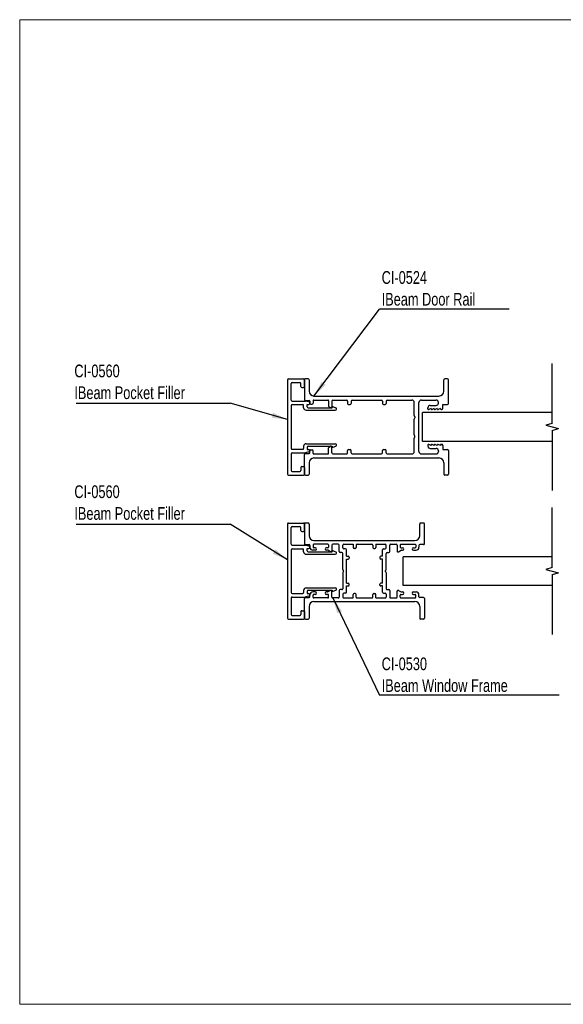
# Model space of a CAD drawing. Header units: millimetres. Extents: x 2 to 295, y 2 to 208.
# Tile 1 of 2: x 2 to 116, y 2 to 208. Entities that reach past the tile are written whole.
import ezdxf

# ---------------------------------------------------------------- set-up
doc = ezdxf.new("R2010")
doc.units = ezdxf.units.MM
doc.layers.add('LAYER_1', color=7, linetype='Continuous')
doc.styles.add('SLDTEXTSTYLE2', font='TXT', dxfattribs={"width": 0.75})
doc.dimstyles.new('SLDDIMSTYLE0', dxfattribs={"dimtxt": 0.18, "dimasz": 3.302, "dimexe": 0, "dimexo": 0.0625, "dimgap": 0, "dimtad": 0, "dimtih": 1, "dimtoh": 1, "dimdec": 0, "dimrnd": 1e-09, "dimzin": 0, "dimdsep": 46, "dimtxsty": 'Standard', "dimsah": 1, "dimcen": 0.09, "dimadec": 0, "dimazin": 0, "dimtfac": 3.302, "dimtdec": 0, "dimtofl": 0, "dimtmove": 0, "dimatfit": 3, "dimfxl": 1, "dimfrac": 2, "dimtolj": 1, "dimtzin": 0, "dimarcsym": 0})

# ---------------------------------------------------------------- blocks, each defined once
blk = doc.blocks.new('SW_NOTE_0')
at = {"layer": 'LAYER_1', "color": 0}
blk.add_line((26.93, 0), (0, 0), dxfattribs=at)
at = {"layer": 'LAYER_1', "color": 0, "attachment_point": 1, "style": 'SLDTEXTSTYLE2'}
for s, insert, char_height in [('CI-0524', (0.43, 7.94), 2.646), ('IBeam Door Rail', (0.43, 3.41), 2.6458)]:
    blk.add_mtext(s, dxfattribs=dict(at, insert=insert, char_height=char_height))
blk = doc.blocks.new('SW_NOTE_4')
at = {"layer": 'LAYER_1', "color": 0}
blk.add_line((-32.02, 0), (0, 0), dxfattribs=at)
at = {"layer": 'LAYER_1', "color": 0, "attachment_point": 1, "style": 'SLDTEXTSTYLE2'}
for s, insert, char_height in [('CI-0560', (-32.41, 8.06), 2.646), ('IBeam Pocket Filler', (-32.41, 3.53), 2.6458)]:
    blk.add_mtext(s, dxfattribs=dict(at, insert=insert, char_height=char_height))
blk = doc.blocks.new('SW_NOTE_5')
at = {"layer": 'LAYER_1', "color": 0}
blk.add_line((-32.02, 0), (0, 0), dxfattribs=at)
at = {"layer": 'LAYER_1', "color": 0, "attachment_point": 1, "style": 'SLDTEXTSTYLE2'}
for s, insert, char_height in [('CI-0560', (-32.41, 8.01), 2.646), ('IBeam Pocket Filler', (-32.41, 3.48), 2.6458)]:
    blk.add_mtext(s, dxfattribs=dict(at, insert=insert, char_height=char_height))
blk = doc.blocks.new('SW_NOTE_6')
at = {"layer": 'LAYER_1', "color": 0}
blk.add_line((37.34, 0), (0, 0), dxfattribs=at)
at = {"layer": 'LAYER_1', "color": 0, "attachment_point": 1, "style": 'SLDTEXTSTYLE2'}
for s, insert, char_height in [('CI-0530', (0.43, 7.84), 2.646), ('IBeam Window Frame', (0.43, 3.32), 2.6458)]:
    blk.add_mtext(s, dxfattribs=dict(at, insert=insert, char_height=char_height))

msp = doc.modelspace()

# ---------------------------------------------------------------- linework, layer by layer
at = {"color": 7, "linetype": 'Continuous', "lineweight": 18}
for p, q in [((2.5, 207.5), (294.51, 207.5)), ((2.5, 207.5), (2.5, 2.5)), ((2.5, 2.5), (294.51, 2.5))]:
    msp.add_line(p, q, dxfattribs=at)
at = {"color": 7, "linetype": 'Continuous'}
for p, q in [((113.31, 123.44), (113.31, 135.94)), ((58.24, 132.5), (58.24, 112.9)), ((58.44, 132.7), (61.54, 132.7)), ((58.99, 128.3), (58.99, 131.75)), ((59.19, 131.95), (60.79, 131.95)), ((60.99, 131.15), (60.99, 131.75)), ((61.74, 132.5), (61.74, 128.4)), ((61.74, 131.15), (61.74, 132.5)), ((62.54, 132.7), (61.94, 132.7)), ((62.74, 132.5), (62.74, 130.15)), ((90.74, 130.15), (90.74, 132.5)), ((91.54, 132.7), (90.94, 132.7)), ((91.74, 127.6), (91.74, 132.5)), ((61.19, 130.95), (61.54, 130.95)), ((63.74, 129.15), (89.74, 129.15)), ((58.99, 127.15), (58.99, 118.25)), ((59.19, 128.1), (61.94, 128.1)), ((59.19, 127.35), (61.39, 127.35)), ((61.59, 126.7), (61.59, 127.15)), ((61.94, 128.2), (62.74, 128.2)), ((62.69, 127.91), (61.99, 128.1)), ((62.34, 126.9), (62.34, 127.4)), ((62.34, 127.4), (62.64, 127.4)), ((62.84, 127.6), (62.84, 127.72)), ((62.89, 128.05), (62.89, 127.65)), ((63.09, 127.45), (63.34, 127.45)), ((63.54, 128.15), (63.54, 127.65)), ((63.69, 128.3), (66.64, 128.3)), ((66.79, 128.15), (66.79, 127.05)), ((67.44, 128.1), (67.44, 126.9)), ((67.64, 128.3), (70.54, 128.3)), ((70.74, 128.1), (70.74, 127.58)), ((70.94, 127.38), (71.29, 127.38)), ((71.49, 128.1), (71.49, 127.58)), ((71.69, 128.3), (77.79, 128.3)), ((77.99, 128.1), (77.99, 127.58)), ((78.19, 127.38), (78.54, 127.38)), ((78.74, 128.1), (78.74, 127.58)), ((78.94, 128.3), (84.09, 128.3)), ((84.59, 125.06), (84.59, 127.8)), ((85.59, 117.6), (85.59, 127.8)), ((86.09, 128.3), (89.14, 128.3)), ((87.94, 127.18), (89.14, 127.18)), ((89.64, 127.68), (89.64, 127.8)), ((90.54, 126.53), (90.54, 127.4)), ((90.54, 127.4), (91.54, 127.4)), ((62.09, 126.2), (68.18, 126.2)), ((62.54, 126.7), (67.54, 126.7)), ((66.89, 126.88), (67.14, 126.73)), ((67.54, 126.7), (67.54, 126.75)), ((67.74, 126.9), (68.27, 126.7)), ((113.31, 125.7), (86.33, 125.7)), ((86.33, 119.7), (86.33, 125.7)), ((87.44, 126.48), (87.44, 126.68)), ((88.09, 126.53), (87.65, 126.34)), ((88.09, 126.48), (88.09, 126.53)), ((88.74, 126.53), (88.3, 126.34)), ((88.74, 126.48), (88.74, 126.53)), ((89.39, 126.53), (88.95, 126.34)), ((89.39, 126.48), (89.39, 126.53)), ((90.04, 126.53), (89.6, 126.34)), ((90.24, 126.33), (90.34, 126.33)), ((84.59, 121.06), (84.59, 124.35)), ((84.65, 124.92), (84.74, 124.83)), ((84.65, 124.49), (84.74, 124.58)), ((84.74, 124.83), (84.74, 124.58)), ((113.31, 123.44), (112.01, 123.05)), ((112.01, 123.05), (114.61, 122.36)), ((113.31, 121.97), (114.61, 122.36)), ((113.31, 121.97), (113.31, 109.47)), ((62.09, 119.2), (68.18, 119.2)), ((84.59, 117.6), (84.59, 120.35)), ((84.65, 120.92), (84.74, 120.83)), ((84.65, 120.49), (84.74, 120.58)), ((84.74, 120.58), (84.74, 120.83)), ((113.31, 119.7), (86.33, 119.7)), ((87.44, 118.93), (87.44, 118.73)), ((88.09, 118.88), (87.65, 119.07)), ((88.09, 118.93), (88.09, 118.88)), ((88.74, 118.88), (88.3, 119.07)), ((88.74, 118.93), (88.74, 118.88)), ((89.39, 118.88), (88.95, 119.07)), ((89.39, 118.93), (89.39, 118.88)), ((90.04, 118.88), (89.6, 119.07)), ((90.24, 119.08), (90.34, 119.08)), ((58.99, 117.1), (58.99, 113.65)), ((59.19, 118.05), (61.39, 118.05)), ((59.19, 117.3), (61.94, 117.3)), ((61.59, 118.7), (61.59, 118.25)), ((61.74, 112.9), (61.74, 117)), ((61.94, 117.2), (62.74, 117.2)), ((62.69, 117.5), (61.99, 117.31)), ((62.34, 118.5), (62.34, 118)), ((62.34, 118), (62.64, 118)), ((62.54, 118.7), (67.54, 118.7)), ((62.84, 117.8), (62.84, 117.69)), ((62.89, 117.35), (62.89, 117.75)), ((63.09, 117.95), (63.34, 117.95)), ((63.54, 117.25), (63.54, 117.75)), ((63.69, 117.1), (66.64, 117.1)), ((66.79, 117.25), (66.79, 118.36)), ((66.89, 118.53), (67.14, 118.68)), ((67.44, 117.3), (67.44, 118.5)), ((67.54, 118.7), (67.54, 118.65)), ((67.64, 117.1), (70.54, 117.1)), ((67.74, 118.51), (68.27, 118.71)), ((70.74, 117.3), (70.74, 117.83)), ((70.94, 118.03), (71.29, 118.03)), ((71.49, 117.3), (71.49, 117.83)), ((71.69, 117.1), (77.79, 117.1)), ((77.99, 117.3), (77.99, 117.83)), ((78.19, 118.03), (78.54, 118.03)), ((78.74, 117.3), (78.74, 117.83)), ((78.94, 117.1), (84.09, 117.1)), ((86.09, 117.1), (89.14, 117.1)), ((87.94, 118.23), (89.14, 118.23)), ((89.64, 117.73), (89.64, 117.6)), ((90.54, 118.88), (90.54, 118)), ((90.54, 118), (91.54, 118)), ((91.74, 117.8), (91.74, 112.9)), ((62.74, 115.25), (62.74, 112.9)), ((63.74, 116.25), (89.74, 116.25)), ((90.74, 115.25), (90.74, 112.9)), ((59.19, 113.45), (60.79, 113.45)), ((60.99, 114.25), (60.99, 113.65)), ((61.19, 114.45), (61.54, 114.45)), ((61.74, 114.25), (61.74, 112.9)), ((58.44, 112.7), (61.54, 112.7)), ((61.94, 112.7), (62.54, 112.7)), ((91.54, 112.7), (90.94, 112.7)), ((113.31, 93.44), (113.31, 105.94)), ((58.24, 102.5), (58.24, 82.9)), ((58.44, 102.7), (61.54, 102.7)), ((61.74, 102.5), (61.74, 98.4)), ((61.74, 101.15), (61.74, 102.5)), ((62.54, 102.7), (61.94, 102.7)), ((62.74, 102.5), (62.74, 100.05)), ((85.74, 100.05), (85.74, 102.5)), ((86.54, 102.7), (85.94, 102.7)), ((86.74, 98.4), (86.74, 102.5)), ((58.99, 98.3), (58.99, 101.75)), ((59.19, 101.95), (60.79, 101.95)), ((60.99, 101.15), (60.99, 101.75)), ((61.19, 100.95), (61.54, 100.95)), ((63.74, 99.05), (84.74, 99.05)), ((58.99, 97.15), (58.99, 88.25)), ((59.19, 98.1), (61.94, 98.1)), ((59.19, 97.35), (61.39, 97.35)), ((61.59, 96.7), (61.59, 97.15)), ((61.94, 98.2), (62.74, 98.2)), ((62.69, 97.91), (61.99, 98.1)), ((62.34, 96.9), (62.34, 97.4)), ((62.34, 97.4), (62.64, 97.4)), ((62.54, 96.7), (67.54, 96.7)), ((62.84, 97.6), (62.84, 97.72)), ((62.89, 98.05), (62.89, 97.65)), ((64.04, 97.05), (63.49, 97.05)), ((63.54, 98.15), (63.54, 97.7)), ((66.64, 98.3), (63.69, 98.3)), ((64.04, 97.55), (63.69, 97.55)), ((66.64, 97.55), (66.29, 97.55)), ((66.53, 97.05), (66.29, 97.05)), ((67.14, 96.73), (66.63, 97.03)), ((66.79, 98.15), (66.79, 97.7)), ((67.44, 98.1), (67.44, 96.9)), ((67.54, 96.7), (67.54, 96.75)), ((68.79, 98.3), (67.64, 98.3)), ((67.74, 96.9), (68.27, 96.7)), ((68.99, 96.78), (68.99, 98.1)), ((69.54, 96.58), (69.19, 96.58)), ((69.74, 97.53), (69.74, 98.1)), ((69.74, 93.06), (69.74, 96.38)), ((69.94, 98.3), (71.89, 98.3)), ((70.29, 97.33), (69.94, 97.33)), ((70.49, 95.8), (70.49, 97.13)), ((71.89, 98.3), (71.89, 97.6)), ((72.29, 97.4), (72.09, 97.4)), ((72.49, 98.1), (72.49, 97.6)), ((72.69, 98.3), (75.79, 98.3)), ((75.99, 98.1), (75.99, 97.6)), ((76.19, 97.4), (76.39, 97.4)), ((76.59, 98.3), (76.59, 97.6)), ((76.59, 98.3), (78.54, 98.3)), ((77.99, 95.8), (77.99, 97.13)), ((78.19, 97.33), (78.54, 97.33)), ((78.74, 97.53), (78.74, 98.1)), ((78.74, 93.06), (78.74, 96.38)), ((78.94, 96.58), (79.29, 96.58)), ((79.49, 96.78), (79.49, 98.1)), ((79.69, 98.3), (80.84, 98.3)), ((81.04, 98.1), (81.04, 96.9)), ((81.34, 96.73), (81.85, 97.03)), ((81.69, 98.15), (81.69, 97.7)), ((81.84, 98.3), (84.79, 98.3)), ((81.84, 97.55), (82.19, 97.55)), ((81.95, 97.05), (82.19, 97.05)), ((84.44, 97.55), (84.79, 97.55)), ((84.44, 97.05), (84.99, 97.05)), ((84.94, 98.15), (84.94, 97.7)), ((85.59, 98.05), (85.59, 97.65)), ((86.54, 98.2), (85.74, 98.2)), ((62.09, 96.2), (68.18, 96.2)), ((70.49, 95.8), (70.84, 95.8)), ((70.49, 95.2), (70.84, 95.2)), ((70.49, 90.2), (70.49, 95.2)), ((71.04, 95.6), (71.04, 95.4)), ((77.44, 95.6), (77.44, 95.4)), ((77.99, 95.8), (77.64, 95.8)), ((77.99, 95.2), (77.64, 95.2)), ((77.99, 90.2), (77.99, 95.2)), ((82.31, 89.7), (82.31, 95.7)), ((113.31, 95.7), (82.31, 95.7)), ((69.74, 92.35), (69.74, 89.03)), ((69.89, 92.83), (69.8, 92.92)), ((69.89, 92.58), (69.8, 92.49)), ((69.89, 92.58), (69.89, 92.83)), ((78.59, 92.83), (78.68, 92.92)), ((78.59, 92.58), (78.59, 92.83)), ((78.59, 92.58), (78.68, 92.49)), ((78.74, 92.35), (78.74, 89.03)), ((113.31, 93.44), (112.01, 93.05)), ((112.01, 93.05), (114.61, 92.36)), ((113.31, 91.97), (114.61, 92.36)), ((70.49, 90.2), (70.84, 90.2)), ((77.99, 90.2), (77.64, 90.2)), ((113.31, 91.97), (113.31, 79.47)), ((61.59, 88.7), (61.59, 88.25)), ((62.09, 89.2), (68.18, 89.2)), ((62.34, 88.5), (62.34, 88)), ((62.54, 88.7), (67.54, 88.7)), ((64.04, 88.35), (63.49, 88.35)), ((66.53, 88.35), (66.29, 88.35)), ((67.14, 88.68), (66.63, 88.38)), ((67.44, 87.3), (67.44, 88.5)), ((67.54, 88.7), (67.54, 88.65)), ((67.74, 88.51), (68.27, 88.71)), ((68.99, 88.63), (68.99, 87.3)), ((69.54, 88.83), (69.19, 88.83)), ((70.49, 88.28), (70.49, 89.6)), ((70.49, 89.6), (70.84, 89.6)), ((71.04, 89.8), (71.04, 90)), ((77.44, 89.8), (77.44, 90)), ((77.99, 89.6), (77.64, 89.6)), ((77.99, 88.28), (77.99, 89.6)), ((78.94, 88.83), (79.29, 88.83)), ((79.49, 88.63), (79.49, 87.3)), ((81.04, 87.3), (81.04, 88.5)), ((81.34, 88.68), (81.85, 88.38)), ((81.95, 88.35), (82.19, 88.35)), ((113.31, 89.7), (82.31, 89.7)), ((84.44, 88.35), (84.99, 88.35)), ((58.99, 87.1), (58.99, 83.65)), ((59.19, 88.05), (61.39, 88.05)), ((59.19, 87.3), (61.94, 87.3)), ((61.74, 82.9), (61.74, 87)), ((61.94, 87.2), (62.74, 87.2)), ((62.69, 87.5), (61.99, 87.31)), ((62.34, 88), (62.64, 88)), ((62.84, 87.8), (62.84, 87.69)), ((62.89, 87.35), (62.89, 87.75)), ((63.54, 87.25), (63.54, 87.7)), ((64.04, 87.85), (63.69, 87.85)), ((66.64, 87.1), (63.69, 87.1)), ((63.74, 86.35), (84.74, 86.35)), ((66.64, 87.85), (66.29, 87.85)), ((66.79, 87.25), (66.79, 87.7)), ((68.79, 87.1), (67.64, 87.1)), ((69.74, 87.88), (69.74, 87.3)), ((70.29, 88.08), (69.94, 88.08)), ((69.94, 87.1), (71.89, 87.1)), ((71.89, 87.1), (71.89, 87.8)), ((72.29, 88), (72.09, 88)), ((72.49, 87.3), (72.49, 87.8)), ((72.69, 87.1), (75.79, 87.1)), ((75.99, 87.3), (75.99, 87.8)), ((76.19, 88), (76.39, 88)), ((76.59, 87.1), (76.59, 87.8)), ((76.59, 87.1), (78.54, 87.1)), ((78.19, 88.08), (78.54, 88.08)), ((78.74, 87.88), (78.74, 87.3)), ((79.69, 87.1), (80.84, 87.1)), ((81.69, 87.25), (81.69, 87.7)), ((81.84, 87.85), (82.19, 87.85)), ((81.84, 87.1), (84.79, 87.1)), ((84.44, 87.85), (84.79, 87.85)), ((84.94, 87.25), (84.94, 87.7)), ((85.59, 87.35), (85.59, 87.75)), ((86.54, 87.2), (85.74, 87.2)), ((86.74, 87), (86.74, 82.9)), ((60.99, 84.25), (60.99, 83.65)), ((61.19, 84.45), (61.54, 84.45)), ((61.74, 84.25), (61.74, 82.9)), ((62.74, 85.35), (62.74, 82.9)), ((85.74, 85.35), (85.74, 82.9)), ((58.44, 82.7), (61.54, 82.7)), ((59.19, 83.45), (60.79, 83.45)), ((61.94, 82.7), (62.54, 82.7)), ((86.54, 82.7), (85.94, 82.7))]:
    msp.add_line(p, q, dxfattribs=at)
for centre, radius, start, end in [((58.44, 132.5), 0.2, 90, 180), ((59.19, 131.75), 0.2, 90, 180), ((60.79, 131.75), 0.2, 0, 90), ((61.54, 132.5), 0.2, 0, 90), ((61.94, 132.5), 0.2, 90, 180), ((62.54, 132.5), 0.2, 0, 90), ((90.94, 132.5), 0.2, 90, 180), ((91.54, 132.5), 0.2, 0, 90), ((61.19, 131.15), 0.2, 180, 270), ((61.54, 131.15), 0.2, 270, 0), ((63.74, 130.15), 1, 180, 270), ((89.74, 130.15), 1, 270, 0), ((59.19, 128.3), 0.2, 180, 270), ((59.19, 127.15), 0.2, 90, 180), ((61.39, 127.15), 0.2, 0, 90), ((61.94, 128.4), 0.2, 180, 270), ((61.94, 127.9), 0.2, 75, 90), ((62.64, 127.6), 0.2, 270, 0), ((62.64, 127.72), 0.2, 0, 75), ((62.74, 128.05), 0.15, 0, 90), ((63.09, 127.65), 0.2, 180, 270), ((63.34, 127.65), 0.2, 270, 0), ((63.69, 128.15), 0.15, 90, 180), ((66.64, 128.15), 0.15, 0, 90), ((67.64, 128.1), 0.2, 90, 180), ((70.54, 128.1), 0.2, 0, 90), ((70.94, 127.58), 0.2, 180, 270), ((71.29, 127.58), 0.2, 270, 0), ((71.69, 128.1), 0.2, 90, 180), ((77.79, 128.1), 0.2, 0, 90), ((78.19, 127.58), 0.2, 180, 270), ((78.54, 127.58), 0.2, 270, 0), ((78.94, 128.1), 0.2, 90, 180), ((84.09, 127.8), 0.5, 0, 90), ((86.09, 127.8), 0.5, 90, 180), ((87.94, 126.68), 0.5, 90, 180), ((89.14, 127.8), 0.5, 0, 90), ((89.14, 127.68), 0.5, 270, 0), ((91.54, 127.6), 0.2, 270, 0), ((62.09, 126.7), 0.5, 180, 270), ((62.54, 126.9), 0.2, 180, 270), ((66.99, 127.05), 0.2, 180, 240), ((67.24, 126.9), 0.2, 240, 0), ((67.69, 126.75), 0.15, 70, 180), ((68.18, 126.46), 0.257, 270, 70), ((84.79, 125.06), 0.2, 180, 225), ((87.59, 126.48), 0.15, 180, 293.0788), ((88.24, 126.48), 0.15, 180, 293.0788), ((88.89, 126.48), 0.15, 180, 293.0788), ((89.54, 126.48), 0.15, 180, 293.0788), ((90.24, 126.53), 0.2, 180, 270), ((90.34, 126.53), 0.2, 270, 0), ((84.79, 124.35), 0.2, 135, 180), ((84.79, 121.06), 0.2, 180, 225), ((62.09, 118.7), 0.5, 90, 180), ((68.18, 118.95), 0.257, 290, 90), ((84.79, 120.35), 0.2, 135, 180), ((87.59, 118.93), 0.15, 66.9212, 180), ((88.24, 118.93), 0.15, 66.9212, 180), ((88.89, 118.93), 0.15, 66.9212, 180), ((89.54, 118.93), 0.15, 66.9212, 180), ((90.24, 118.88), 0.2, 90, 180), ((90.34, 118.88), 0.2, 0, 90), ((59.19, 118.25), 0.2, 180, 270), ((59.19, 117.1), 0.2, 90, 180), ((61.39, 118.25), 0.2, 270, 0), ((61.94, 117), 0.2, 90, 180), ((61.94, 117.5), 0.2, 270, 285), ((62.54, 118.5), 0.2, 90, 180), ((62.64, 117.8), 0.2, 0, 90), ((62.64, 117.69), 0.2, 285, 0), ((62.74, 117.35), 0.15, 270, 0), ((63.09, 117.75), 0.2, 90, 180), ((63.34, 117.75), 0.2, 0, 90), ((63.69, 117.25), 0.15, 180, 270), ((66.64, 117.25), 0.15, 270, 0), ((66.99, 118.36), 0.2, 120, 180), ((67.24, 118.5), 0.2, 0, 120), ((67.64, 117.3), 0.2, 180, 270), ((67.69, 118.65), 0.15, 180, 290), ((70.54, 117.3), 0.2, 270, 0), ((70.94, 117.83), 0.2, 90, 180), ((71.29, 117.83), 0.2, 0, 90), ((71.69, 117.3), 0.2, 180, 270), ((77.79, 117.3), 0.2, 270, 0), ((78.19, 117.83), 0.2, 90, 180), ((78.54, 117.83), 0.2, 0, 90), ((78.94, 117.3), 0.2, 180, 270), ((84.09, 117.6), 0.5, 270, 0), ((86.09, 117.6), 0.5, 180, 270), ((87.94, 118.73), 0.5, 180, 270), ((89.14, 117.73), 0.5, 0, 90), ((89.14, 117.6), 0.5, 270, 0), ((91.54, 117.8), 0.2, 0, 90), ((63.74, 115.25), 1, 90, 180), ((89.74, 115.25), 1, 0, 90), ((58.44, 112.9), 0.2, 180, 270), ((59.19, 113.65), 0.2, 180, 270), ((60.79, 113.65), 0.2, 270, 0), ((61.19, 114.25), 0.2, 90, 180), ((61.54, 114.25), 0.2, 0, 90), ((61.54, 112.9), 0.2, 270, 0), ((61.94, 112.9), 0.2, 180, 270), ((62.54, 112.9), 0.2, 270, 0), ((90.94, 112.9), 0.2, 180, 270), ((91.54, 112.9), 0.2, 270, 0), ((58.44, 102.5), 0.2, 90, 180), ((61.54, 102.5), 0.2, 0, 90), ((61.94, 102.5), 0.2, 90, 180), ((62.54, 102.5), 0.2, 0, 90), ((85.94, 102.5), 0.2, 90, 180), ((86.54, 102.5), 0.2, 0, 90), ((59.19, 101.75), 0.2, 90, 180), ((60.79, 101.75), 0.2, 0, 90), ((61.19, 101.15), 0.2, 180, 270), ((61.54, 101.15), 0.2, 270, 0), ((61.94, 98.4), 0.2, 180, 270), ((63.74, 100.05), 1, 180, 270), ((84.74, 100.05), 1, 270, 0), ((86.54, 98.4), 0.2, 270, 0), ((59.19, 98.3), 0.2, 180, 270), ((59.19, 97.15), 0.2, 90, 180), ((61.39, 97.15), 0.2, 360, 90), ((62.09, 96.7), 0.5, 180, 270), ((61.94, 97.9), 0.2, 75, 90), ((62.54, 96.9), 0.2, 180, 270), ((62.64, 97.6), 0.2, 270, 0), ((62.64, 97.72), 0.2, 360, 75), ((62.74, 98.05), 0.15, 0, 90), ((63.49, 97.65), 0.6, 180, 270), ((63.69, 98.15), 0.15, 90, 180), ((63.69, 97.7), 0.15, 180, 270), ((64.04, 97.3), 0.25, 270, 90), ((66.29, 97.3), 0.25, 90, 270), ((66.53, 96.85), 0.2, 60, 90), ((66.64, 98.15), 0.15, 0, 90), ((66.64, 97.7), 0.15, 270, 0), ((67.24, 96.9), 0.2, 240, 0), ((67.64, 98.1), 0.2, 90, 180), ((67.69, 96.75), 0.15, 70, 180), ((68.18, 96.46), 0.257, 270, 70), ((68.79, 98.1), 0.2, 0, 90), ((69.19, 96.78), 0.2, 180, 270), ((69.54, 96.38), 0.2, 0, 90), ((69.94, 98.1), 0.2, 90, 180), ((69.94, 97.53), 0.2, 180, 270), ((70.29, 97.13), 0.2, 0, 90), ((72.09, 97.6), 0.2, 180, 270), ((72.29, 97.6), 0.2, 270, 0), ((72.69, 98.1), 0.2, 90, 180), ((75.79, 98.1), 0.2, 0, 90), ((76.19, 97.6), 0.2, 180, 270), ((76.39, 97.6), 0.2, 270, 0), ((78.19, 97.13), 0.2, 90, 180), ((78.54, 98.1), 0.2, 0, 90), ((78.54, 97.53), 0.2, 270, 0), ((78.94, 96.38), 0.2, 90, 180), ((79.29, 96.78), 0.2, 270, 0), ((79.69, 98.1), 0.2, 90, 180), ((80.84, 98.1), 0.2, 0, 90), ((81.24, 96.9), 0.2, 180, 300), ((81.84, 98.15), 0.15, 90, 180), ((81.84, 97.7), 0.15, 180, 270), ((81.95, 96.85), 0.2, 90, 120), ((82.19, 97.3), 0.25, 270, 90), ((84.44, 97.3), 0.25, 90, 270), ((84.79, 98.15), 0.15, 0, 90), ((84.79, 97.7), 0.15, 270, 0), ((84.99, 97.65), 0.6, 270, 0), ((85.74, 98.05), 0.15, 90, 180), ((70.84, 95.6), 0.2, 0, 90), ((70.84, 95.4), 0.2, 270, 0), ((77.64, 95.6), 0.2, 90, 180), ((77.64, 95.4), 0.2, 180, 270), ((69.94, 93.06), 0.2, 180, 225), ((69.94, 92.35), 0.2, 135, 180), ((78.54, 93.06), 0.2, 315, 0), ((78.54, 92.35), 0.2, 0, 45), ((70.84, 90), 0.2, 0, 90), ((77.64, 90), 0.2, 90, 180), ((59.19, 88.25), 0.2, 180, 270), ((61.39, 88.25), 0.2, 270, 0), ((62.09, 88.7), 0.5, 90, 180), ((62.54, 88.5), 0.2, 90, 180), ((63.49, 87.75), 0.6, 90, 180), ((64.04, 88.1), 0.25, 270, 90), ((66.29, 88.1), 0.25, 90, 270), ((66.53, 88.55), 0.2, 270, 300), ((67.24, 88.5), 0.2, 0, 120), ((67.69, 88.65), 0.15, 180, 290), ((68.18, 88.95), 0.257, 290, 90), ((69.19, 88.63), 0.2, 90, 180), ((69.54, 89.03), 0.2, 270, 0), ((70.29, 88.28), 0.2, 270, 0), ((70.84, 89.8), 0.2, 270, 0), ((77.64, 89.8), 0.2, 180, 270), ((78.19, 88.28), 0.2, 180, 270), ((78.94, 89.03), 0.2, 180, 270), ((79.29, 88.63), 0.2, 0, 90), ((81.24, 88.5), 0.2, 60, 180), ((81.95, 88.55), 0.2, 240, 270), ((82.19, 88.1), 0.25, 270, 90), ((84.44, 88.1), 0.25, 90, 270), ((84.99, 87.75), 0.6, 0, 90), ((59.19, 87.1), 0.2, 90, 180), ((61.94, 87), 0.2, 90, 180), ((61.94, 87.5), 0.2, 270, 285), ((62.64, 87.8), 0.2, 0, 90), ((62.64, 87.69), 0.2, 285, 0), ((62.74, 87.35), 0.15, 270, 0), ((63.74, 85.35), 1, 90, 180), ((63.69, 87.7), 0.15, 90, 180), ((63.69, 87.25), 0.15, 180, 270), ((66.64, 87.7), 0.15, 0, 90), ((66.64, 87.25), 0.15, 270, 0), ((67.64, 87.3), 0.2, 180, 270), ((68.79, 87.3), 0.2, 270, 0), ((69.94, 87.88), 0.2, 90, 180), ((69.94, 87.3), 0.2, 180, 270), ((72.09, 87.8), 0.2, 90, 180), ((72.29, 87.8), 0.2, 0, 90), ((72.69, 87.3), 0.2, 180, 270), ((75.79, 87.3), 0.2, 270, 0), ((76.19, 87.8), 0.2, 90, 180), ((76.39, 87.8), 0.2, 0, 90), ((78.54, 87.88), 0.2, 0, 90), ((78.54, 87.3), 0.2, 270, 0), ((79.69, 87.3), 0.2, 180, 270), ((80.84, 87.3), 0.2, 270, 0), ((81.84, 87.7), 0.15, 90, 180), ((81.84, 87.25), 0.15, 180, 270), ((84.74, 85.35), 1, 0, 90), ((84.79, 87.7), 0.15, 0, 90), ((84.79, 87.25), 0.15, 270, 0), ((85.74, 87.35), 0.15, 180, 270), ((86.54, 87), 0.2, 0, 90), ((61.19, 84.25), 0.2, 90, 180), ((61.54, 84.25), 0.2, 0, 90), ((58.44, 82.9), 0.2, 180, 270), ((59.19, 83.65), 0.2, 180, 270), ((60.79, 83.65), 0.2, 270, 0), ((61.54, 82.9), 0.2, 270, 0), ((61.94, 82.9), 0.2, 180, 270), ((62.54, 82.9), 0.2, 270, 0), ((85.94, 82.9), 0.2, 180, 270), ((86.54, 82.9), 0.2, 270, 0)]:
    msp.add_arc(centre, radius, start, end, dxfattribs=at)

# ---------------------------------------------------------------- block references
at = {"layer": 'LAYER_1', "color": 1}
for name, p in [('SW_NOTE_0', (77.39, 147.21)), ('SW_NOTE_5', (46.28, 127.68)), ('SW_NOTE_4', (46.28, 102.49)), ('SW_NOTE_6', (77.39, 66.87))]:
    msp.add_blockref(name, p, dxfattribs=at)

# ---------------------------------------------------------------- leaders
for points in [[(63.74, 129.15), (77.39, 147.21)], [(58.24, 124.24), (46.28, 127.68)], [(58.24, 95.02), (46.28, 102.49)], [(67.64, 87.1), (77.39, 66.87)]]:
    msp.add_leader(points, dimstyle='SLDDIMSTYLE0', dxfattribs=at)

doc.saveas('drawing.dxf')
